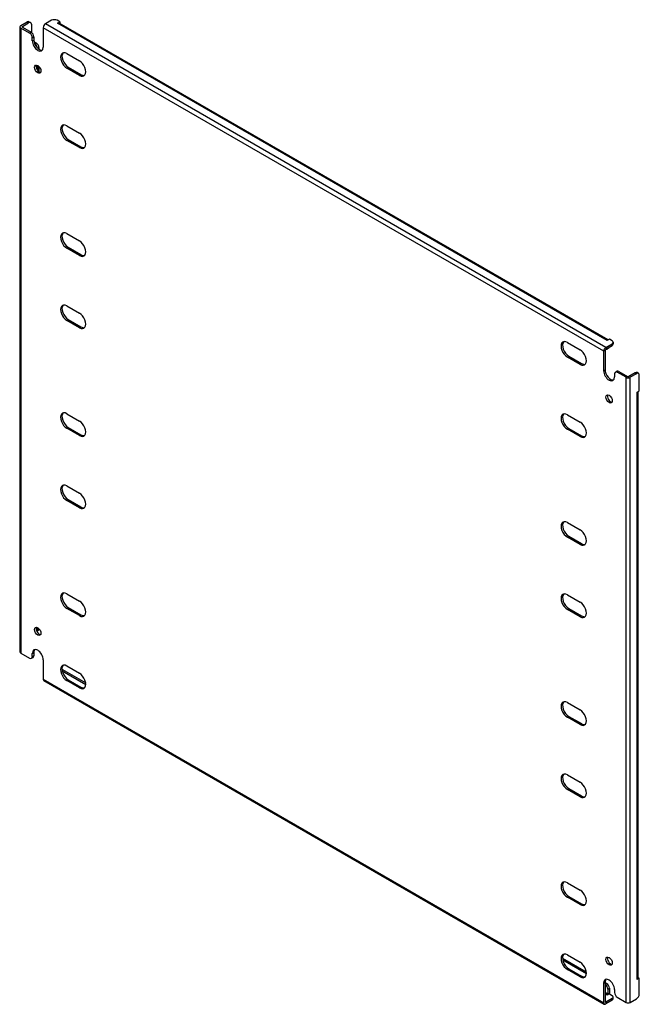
# Model space of a CAD drawing. Header units: inches. Extents: x 173.7 to 193.8, y 61.8 to 93.8.
import ezdxf

# ---------------------------------------------------------------- set-up
doc = ezdxf.new("R2010")
doc.units = ezdxf.units.IN
doc.header["$MEASUREMENT"] = 0
doc.layers.add('Visible Edges(ANSI)', color=7, linetype='Continuous', lineweight=25)
doc.layers.add('Visible Tangent Edges(ANSI)', color=7, linetype='Continuous', lineweight=25)

msp = doc.modelspace()

# ---------------------------------------------------------------- linework, layer by layer
at = {"layer": 'Visible Edges(ANSI)'}
for p, q in [((173.725, 93.629), (173.929, 93.747)), ((173.991, 93.753), (174.039, 93.725)), ((174.724, 93.798), (174.521, 93.68)), ((174.989, 93.747), (174.901, 93.798)), ((174.919, 93.706), (174.989, 93.747)), ((174.989, 93.747), (174.989, 93.699)), ((173.696, 93.589), (173.696, 73.277)), ((174.009, 93.384), (173.725, 93.548)), ((173.773, 93.601), (173.977, 93.719)), ((173.773, 93.576), (174.057, 93.412)), ((174.065, 93.668), (174.065, 93.407)), ((174.451, 93.559), (174.451, 92.925)), ((174.919, 93.706), (174.919, 93.706)), ((174.919, 93.706), (174.919, 93.706)), ((192.803, 83.415), (174.969, 93.711)), ((174.097, 93.129), (174.097, 93.231)), ((174.145, 93.259), (174.145, 93.157)), ((174.15, 93.109), (174.224, 93.066)), ((174.168, 93.042), (174.176, 93.038)), ((174.313, 92.913), (174.313, 92.856)), ((175.217, 92.719), (175.629, 92.482)), ((174.265, 92.334), (174.265, 92.173)), ((174.313, 92.298), (174.313, 92.126)), ((175.629, 92.008), (175.217, 92.246)), ((175.265, 92.274), (175.677, 92.036)), ((175.217, 90.372), (175.629, 90.134)), ((175.265, 89.926), (175.677, 89.689)), ((175.629, 89.661), (175.217, 89.898)), ((175.217, 86.868), (175.629, 86.63)), ((175.629, 86.156), (175.217, 86.394)), ((175.265, 86.422), (175.677, 86.184)), ((175.217, 84.52), (175.629, 84.283)), ((175.629, 83.809), (175.217, 84.047)), ((175.265, 84.074), (175.677, 83.837)), ((191.481, 83.33), (191.892, 83.092)), ((192.729, 83.168), (192.932, 83.285)), ((192.729, 83.112), (192.932, 83.23)), ((192.844, 83.438), (192.774, 83.398)), ((192.774, 83.398), (192.774, 83.398)), ((192.774, 83.398), (192.774, 83.398)), ((192.932, 83.387), (192.844, 83.438)), ((192.969, 83.336), (192.969, 83.281)), ((191.529, 82.884), (191.94, 82.646)), ((192.659, 82.413), (192.659, 83.046)), ((192.707, 83.074), (192.707, 82.441)), ((192.818, 83.142), (192.77, 83.114)), ((191.892, 82.619), (191.481, 82.856)), ((193.012, 82.311), (193.012, 82.209)), ((193.038, 82.368), (193.086, 82.396)), ((193.384, 82.198), (193.101, 82.362)), ((193.149, 82.39), (193.432, 82.226)), ((193.68, 82.343), (193.476, 82.226)), ((193.728, 82.316), (193.524, 82.198)), ((193.79, 82.322), (193.742, 82.35)), ((193.816, 81.754), (193.816, 82.265)), ((193.746, 81.714), (193.816, 81.754)), ((193.746, 81.714), (193.746, 81.714)), ((193.746, 81.714), (193.746, 81.714)), ((193.775, 62.668), (193.775, 81.731)), ((175.217, 81.016), (175.629, 80.778)), ((191.481, 80.982), (191.892, 80.745)), ((175.629, 80.305), (175.217, 80.542)), ((175.265, 80.57), (175.677, 80.332)), ((191.892, 80.271), (191.481, 80.509)), ((191.529, 80.536), (191.94, 80.299)), ((175.217, 78.668), (175.629, 78.431)), ((175.629, 77.957), (175.217, 78.195)), ((175.265, 78.223), (175.677, 77.985)), ((191.481, 77.478), (191.892, 77.24)), ((191.892, 76.767), (191.481, 77.004)), ((191.529, 77.032), (191.94, 76.794)), ((175.217, 75.164), (175.629, 74.926)), ((191.481, 75.13), (191.892, 74.893)), ((175.629, 74.453), (175.217, 74.69)), ((175.265, 74.718), (175.677, 74.481)), ((191.892, 74.419), (191.481, 74.657)), ((191.529, 74.685), (191.94, 74.447)), ((174.287, 73.973), (174.24, 73.946)), ((174.265, 74.064), (174.265, 74.002)), ((173.725, 73.237), (174.009, 73.073)), ((174.071, 73.067), (174.119, 73.095)), ((174.097, 73.124), (174.097, 73.226)), ((174.145, 73.254), (174.145, 73.152)), ((174.451, 73.022), (174.451, 72.389)), ((175.068, 72.655), (175.834, 72.213)), ((175.078, 72.705), (175.83, 72.271)), ((175.217, 72.817), (175.629, 72.579)), ((174.471, 72.343), (192.679, 61.831)), ((175.629, 72.105), (175.217, 72.343)), ((175.265, 72.371), (175.677, 72.133)), ((191.481, 71.626), (191.892, 71.388)), ((191.892, 70.915), (191.481, 71.152)), ((191.529, 71.18), (191.94, 70.943)), ((191.481, 69.279), (191.892, 69.041)), ((191.892, 68.567), (191.481, 68.805)), ((191.529, 68.833), (191.94, 68.595)), ((191.481, 65.774), (191.892, 65.537)), ((191.892, 65.063), (191.481, 65.301)), ((191.529, 65.328), (191.94, 65.091)), ((191.481, 63.427), (191.892, 63.189)), ((191.324, 63.325), (192.093, 62.881)), ((191.332, 63.265), (192.097, 62.824)), ((191.892, 62.716), (191.481, 62.953)), ((191.529, 62.981), (191.94, 62.743)), ((192.659, 61.876), (192.659, 62.51)), ((192.707, 62.538), (192.707, 61.904)), ((192.707, 62.527), (192.755, 62.499)), ((192.707, 62.472), (192.707, 62.471)), ((193.816, 62.668), (193.746, 62.627)), ((193.746, 62.627), (193.746, 62.627)), ((193.746, 62.627), (193.746, 62.627)), ((193.775, 62.691), (193.816, 62.668)), ((193.816, 62.158), (193.816, 62.668)), ((192.844, 62.162), (192.774, 62.121)), ((192.774, 62.122), (192.774, 62.122)), ((192.774, 62.121), (192.774, 62.122)), ((192.796, 62.318), (192.796, 62.16)), ((192.844, 62.346), (192.844, 62.187)), ((192.844, 62.162), (192.932, 62.111)), ((193.012, 62.306), (193.012, 62.204)), ((192.932, 62.009), (192.729, 61.891)), ((192.932, 61.953), (192.729, 61.836)), ((192.969, 62.004), (192.969, 62.06)), ((193.101, 62.051), (193.384, 61.887)), ((193.524, 61.887), (193.728, 62.004))]:
    msp.add_line(p, q, dxfattribs=at)
for centre, major_axis, start_param, end_param in [((173.929, 93.645), (0.062, 0.108), 0, 0.785398), ((173.977, 93.617), (0.062, 0.108), 5.497787, 7.068583), ((174.813, 93.747), (0.125, 0), 0.785398, 2.356194), ((173.795, 93.589), (-0.099, 0), 5.497787, 7.068583), ((173.795, 93.589), (-0.031, 0), 5.497787, 7.068583), ((174.521, 93.599), (0.0495, 0.0857), 0.785398, 2.356194), ((174.919, 93.625), (0.0495, 0.0857), 0, 0.785398), ((174.009, 93.282), (0.062, -0.108), 0.785398, 2.356194), ((174.057, 93.31), (-0.063, 0.108), 3.926991, 5.497787), ((174.274, 93.027), (0.125, -0.217), 3.926991, 7.068583), ((174.322, 93.055), (0.125, -0.217), 3.926991, 6.089646), ((174.176, 92.936), (0.062, -0.108), 0.887242, 2.356194), ((174.224, 92.964), (-0.063, 0.108), 3.926991, 5.497787), ((175.217, 92.483), (-0.145, 0.251), 5.497787, 8.63938), ((175.265, 92.51), (-0.145, 0.251), 0.166574, 2.356194), ((175.629, 92.245), (0.145, -0.251), 5.497787, 8.63938), ((174.322, 92.239), (-0.072, 0.126), 0.338008, 2.803584), ((175.677, 92.273), (0.145, -0.251), 5.497787, 6.116612), ((175.217, 90.135), (-0.145, 0.251), 5.497787, 8.63938), ((175.265, 90.163), (-0.145, 0.251), 0.166574, 2.356194), ((175.629, 89.898), (0.145, -0.251), 5.497787, 8.63938), ((175.677, 89.925), (0.145, -0.251), 5.497787, 6.116612), ((175.217, 86.631), (-0.145, 0.251), 5.497787, 8.63938), ((175.265, 86.659), (-0.145, 0.251), 0.166574, 2.356194), ((175.629, 86.393), (0.145, -0.251), 5.497787, 8.63938), ((175.677, 86.421), (0.145, -0.251), 5.497787, 6.116612), ((175.217, 84.283), (-0.145, 0.251), 5.497787, 8.63938), ((175.265, 84.311), (-0.145, 0.251), 0.166574, 2.356194), ((175.629, 84.046), (0.145, -0.251), 5.497787, 8.63938), ((175.677, 84.074), (0.145, -0.251), 5.497787, 6.116612), ((191.481, 83.093), (-0.145, 0.251), 5.497787, 8.63938), ((191.529, 83.121), (-0.145, 0.251), 0.166574, 2.356194), ((192.774, 83.317), (0.0495, 0.0857), 0.721823, 0.785398), ((192.844, 83.336), (0.125, 0), 5.497787, 7.068583), ((192.844, 83.281), (0.125, 0), 5.497787, 6.283185), ((191.892, 82.855), (0.145, -0.251), 5.497787, 8.63938), ((192.729, 83.087), (0.0495, 0.0857), 0.785398, 2.356194), ((192.729, 83.087), (0.0155, 0.0268), 0.785398, 2.356194), ((192.707, 83.222), (0.062, -0.108), 5.726091, 6.840784), ((192.755, 83.25), (0.062, -0.108), 0, 0.557599), ((191.94, 82.883), (0.145, -0.251), 5.497787, 6.116612), ((192.835, 82.311), (0.125, -0.217), 3.926991, 7.068583), ((192.883, 82.338), (0.125, -0.217), 3.926991, 6.089646), ((193.101, 82.26), (-0.063, 0.108), 5.497787, 7.068583), ((193.149, 82.287), (-0.062, 0.108), 5.497787, 6.283185), ((193.68, 82.241), (0.062, 0.108), 0, 0.785398), ((193.728, 82.214), (0.062, 0.108), 5.497787, 7.068583), ((193.454, 82.238), (0.099, 0), 3.926991, 5.497787), ((193.454, 82.238), (0.031, 0), 3.926991, 5.497787), ((192.883, 81.522), (-0.072, 0.126), 0.338008, 2.803584), ((193.676, 81.754), (0.099, 0), 5.497787, 5.561362), ((175.217, 80.779), (-0.145, 0.251), 5.497787, 8.63938), ((175.265, 80.807), (-0.145, 0.251), 0.166574, 2.356194), ((191.481, 80.746), (-0.145, 0.251), 5.497787, 8.63938), ((191.529, 80.773), (-0.145, 0.251), 0.166574, 2.356194), ((175.629, 80.541), (0.145, -0.251), 5.497787, 8.63938), ((191.892, 80.508), (0.145, -0.251), 5.497787, 8.63938), ((175.677, 80.569), (0.145, -0.251), 5.497787, 6.116612), ((191.94, 80.536), (0.145, -0.251), 5.497787, 6.116612), ((175.217, 78.432), (-0.145, 0.251), 5.497787, 8.63938), ((175.265, 78.459), (-0.145, 0.251), 0.166574, 2.356194), ((175.629, 78.194), (0.145, -0.251), 5.497787, 8.63938), ((175.677, 78.222), (0.145, -0.251), 5.497787, 6.116612), ((191.481, 77.241), (-0.145, 0.251), 5.497787, 8.63938), ((191.529, 77.269), (-0.145, 0.251), 0.166574, 2.356194), ((191.892, 77.004), (0.145, -0.251), 5.497787, 8.63938), ((191.94, 77.031), (0.145, -0.251), 5.497787, 6.116612), ((175.217, 74.927), (-0.145, 0.251), 5.497787, 8.63938), ((175.265, 74.955), (-0.145, 0.251), 0.166574, 2.356194), ((175.629, 74.69), (0.145, -0.251), 5.497787, 8.63938), ((191.481, 74.894), (-0.145, 0.251), 5.497787, 8.63938), ((191.529, 74.921), (-0.145, 0.251), 0.166574, 2.356194), ((191.892, 74.656), (0.145, -0.251), 5.497787, 8.63938), ((175.677, 74.717), (0.145, -0.251), 5.497787, 6.116612), ((191.94, 74.684), (0.145, -0.251), 5.497787, 6.116612), ((174.322, 73.969), (-0.072, 0.126), 0.338008, 2.803584), ((174.176, 74.054), (0.062, -0.108), 0.012335, 0.785398), ((174.224, 74.081), (0.063, -0.108), 0, 0.762813), ((173.795, 73.277), (-0.099, 0), 0, 0.785398), ((174.274, 73.124), (-0.125, 0.217), 3.926991, 7.068583), ((174.322, 73.152), (-0.125, 0.217), 0.193539, 0.785398), ((174.009, 73.175), (0.063, -0.108), 5.497787, 7.068583), ((174.057, 73.203), (0.063, -0.108), 0, 0.785398), ((175.217, 72.58), (-0.145, 0.251), 5.497787, 8.63938), ((175.265, 72.607), (-0.145, 0.251), 0.166574, 2.356194), ((175.078, 72.603), (-0.062, 0.108), 5.497787, 5.695787), ((174.521, 72.429), (-0.0495, -0.0857), 5.497787, 6.283185), ((175.629, 72.342), (0.145, -0.251), 5.497787, 8.63938), ((175.677, 72.37), (0.145, -0.251), 5.497787, 6.116612), ((191.481, 71.389), (-0.145, 0.251), 5.497787, 8.63938), ((191.529, 71.417), (-0.145, 0.251), 0.166574, 2.356194), ((191.892, 71.152), (0.145, -0.251), 5.497787, 8.63938), ((191.94, 71.179), (0.145, -0.251), 5.497787, 6.116612), ((191.481, 69.042), (-0.145, 0.251), 5.497787, 8.63938), ((191.529, 69.07), (-0.145, 0.251), 0.166574, 2.356194), ((191.892, 68.804), (0.145, -0.251), 5.497787, 8.63938), ((191.94, 68.832), (0.145, -0.251), 5.497787, 6.116612), ((191.481, 65.537), (-0.145, 0.251), 5.497787, 8.63938), ((191.529, 65.565), (-0.145, 0.251), 0.166574, 2.356194), ((191.892, 65.3), (0.145, -0.251), 5.497787, 8.63938), ((191.94, 65.328), (0.145, -0.251), 5.497787, 6.116612), ((191.481, 63.19), (-0.145, 0.251), 5.497787, 8.63938), ((191.529, 63.218), (-0.145, 0.251), 0.166574, 2.356194), ((192.883, 63.252), (-0.072, 0.126), 0.338008, 2.803584), ((191.892, 62.952), (0.145, -0.251), 5.497787, 8.63938), ((191.94, 62.98), (0.145, -0.251), 5.497787, 6.116612), ((192.835, 62.408), (-0.125, 0.217), 3.926991, 7.068583), ((192.883, 62.436), (-0.125, 0.217), 0.193539, 0.785398), ((192.707, 62.369), (0.062, -0.108), 0.785398, 2.356194), ((192.755, 62.397), (-0.063, 0.108), 3.926991, 5.497787), ((193.676, 62.668), (0.099, 0), 5.497787, 6.283185), ((192.774, 62.147), (0.0155, 0.0268), 3.926991, 5.497787), ((192.774, 62.147), (0.0495, 0.0857), 5.177171, 5.497787), ((192.844, 62.06), (0.125, 0), 5.497787, 7.068583), ((193.101, 62.153), (-0.062, 0.108), 0.785398, 2.356194), ((193.728, 62.107), (-0.063, -0.108), 0.785398, 2.356194), ((192.729, 61.917), (-0.0495, -0.0857), 5.497787, 7.068583), ((192.729, 61.917), (-0.0155, -0.0268), 5.497787, 7.068583), ((192.844, 62.004), (0.125, 0), 5.497787, 6.283185), ((193.454, 61.927), (0.099, 0), 3.926991, 5.497787)]:
    msp.add_ellipse(centre, major_axis=major_axis, ratio=0.57735, start_param=start_param, end_param=end_param, dxfattribs=at)
for centre, major_axis in [((174.274, 92.211), (0.072, -0.126)), ((192.835, 81.494), (0.072, -0.126)), ((174.274, 73.941), (-0.072, 0.126)), ((192.835, 63.224), (-0.072, 0.126))]:
    msp.add_ellipse(centre, major_axis=major_axis, ratio=0.57735, dxfattribs=at)
at = {"layer": 'Visible Tangent Edges(ANSI)'}
for p, q in [((173.929, 93.747), (173.977, 93.719)), ((173.725, 93.548), (173.725, 73.237)), ((173.773, 93.576), (173.773, 93.601)), ((192.659, 83.046), (174.451, 93.559)), ((192.729, 83.168), (174.521, 93.68)), ((192.774, 83.398), (174.919, 93.706)), ((174.057, 93.412), (174.009, 93.384)), ((174.097, 93.231), (174.145, 93.259)), ((174.097, 93.129), (174.145, 93.157)), ((174.224, 93.066), (174.176, 93.038)), ((174.271, 92.889), (174.313, 92.913)), ((175.217, 92.246), (175.265, 92.274)), ((175.629, 92.008), (175.677, 92.036)), ((175.217, 89.898), (175.265, 89.926)), ((175.629, 89.661), (175.677, 89.689)), ((175.217, 86.394), (175.265, 86.422)), ((175.629, 86.156), (175.677, 86.184)), ((175.217, 84.047), (175.265, 84.074)), ((175.629, 83.809), (175.677, 83.837)), ((192.932, 83.285), (192.932, 83.23)), ((191.481, 82.856), (191.529, 82.884)), ((191.892, 82.619), (191.94, 82.646)), ((192.659, 82.413), (192.707, 82.441)), ((193.101, 82.362), (193.149, 82.39)), ((193.68, 82.343), (193.728, 82.316)), ((193.384, 61.887), (193.384, 82.198)), ((193.524, 61.887), (193.524, 82.198)), ((193.746, 62.627), (193.746, 81.714)), ((175.217, 80.542), (175.265, 80.57)), ((175.629, 80.305), (175.677, 80.332)), ((191.481, 80.509), (191.529, 80.536)), ((191.892, 80.271), (191.94, 80.299)), ((175.217, 78.195), (175.265, 78.223)), ((175.629, 77.957), (175.677, 77.985)), ((191.481, 77.004), (191.529, 77.032)), ((191.892, 76.767), (191.94, 76.794)), ((175.217, 74.69), (175.265, 74.718)), ((191.481, 74.657), (191.529, 74.685)), ((175.629, 74.453), (175.677, 74.481)), ((191.892, 74.419), (191.94, 74.447)), ((174.311, 74.029), (174.265, 74.002)), ((174.097, 73.226), (174.145, 73.254)), ((174.145, 73.152), (174.097, 73.124)), ((175.062, 72.696), (175.078, 72.705)), ((174.451, 72.389), (192.659, 61.876)), ((175.217, 72.343), (175.265, 72.371)), ((175.629, 72.105), (175.677, 72.133)), ((191.481, 71.152), (191.529, 71.18)), ((191.892, 70.915), (191.94, 70.943)), ((191.481, 68.805), (191.529, 68.833)), ((191.892, 68.567), (191.94, 68.595)), ((191.481, 65.301), (191.529, 65.328)), ((191.892, 65.063), (191.94, 65.091)), ((191.481, 62.953), (191.529, 62.981)), ((191.892, 62.716), (191.94, 62.743)), ((192.659, 62.51), (192.707, 62.538)), ((192.755, 62.499), (192.707, 62.471)), ((192.796, 62.16), (192.707, 62.211)), ((192.774, 62.122), (192.707, 62.16)), ((192.796, 62.318), (192.844, 62.346)), ((192.729, 61.891), (192.707, 61.904)), ((192.932, 62.009), (192.932, 61.953))]:
    msp.add_line(p, q, dxfattribs=at)

doc.saveas('drawing.dxf')
